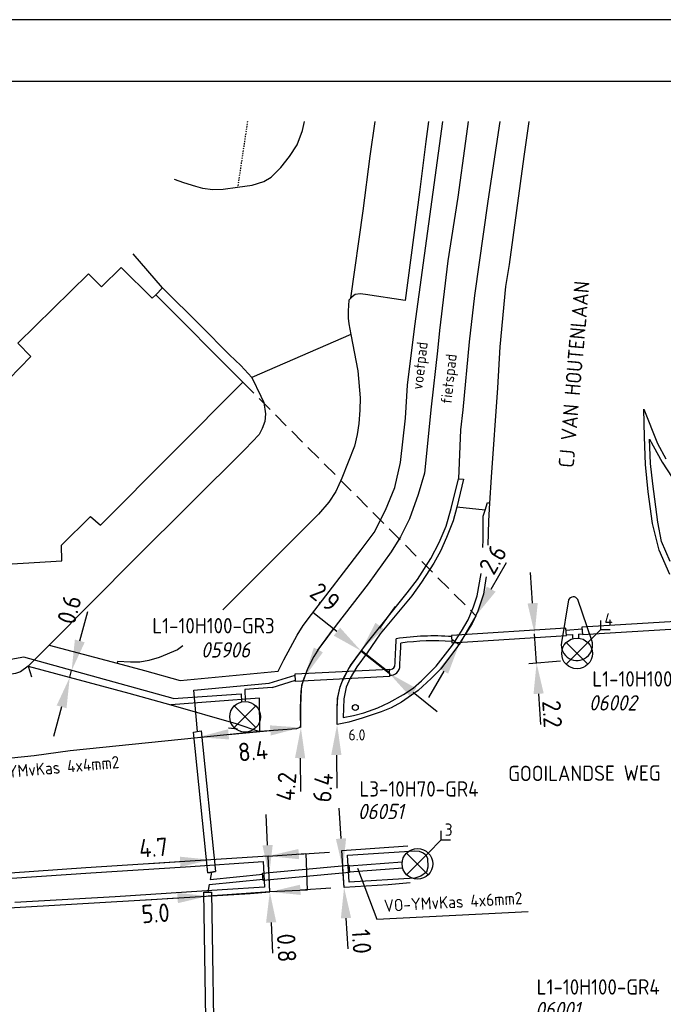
# Model space of a CAD drawing. Extents: x 130725 to 131355, y 479354 to 479502.
# Tile 6 of 19: x 131046 to 131098, y 479422 to 479502. Entities that reach past the tile are written whole.
import ezdxf
from ezdxf.enums import TextEntityAlignment as Align

# ---------------------------------------------------------------- set-up
doc = ezdxf.new("R2010")
doc.units = 0
doc.header["$LTSCALE"] = 5
doc.header["$MEASUREMENT"] = 0
doc.header["$PDMODE"] = 3
doc.linetypes.add('HIDDEN', pattern=[0.375, 0.25, -0.125])
doc.linetypes.add('STIPPELFIJN', pattern=[0.003, 0.002, -0.001])
doc.layers.get('0').update_dxf_attribs({"linetype": 'CONTINUOUS'})
doc.layers.get('DEFPOINTS').update_dxf_attribs({"linetype": 'CONTINUOUS'})
for name, color, linetype in [('A00-F', 1, 'CONTINUOUS'), ('C00-F', 3, 'STIPPELFIJN'), ('C000G5-VERH-050', 11, 'CONTINUOUS'), ('E00-F', 7, 'CONTINUOUS'), ('E01-F', 7, 'CONTINUOUS'), ('KADER1', 3, 'CONTINUOUS'), ('L00-F', 4, 'CONTINUOUS'), ('P02-F', 7, 'CONTINUOUS'), ('P02-T', 7, 'CONTINUOUS'), ('P03-D', 7, 'CONTINUOUS'), ('P04-D', 7, 'CONTINUOUS'), ('Q83-T', 7, 'CONTINUOUS'), ('SIV-OV-MAATVOERING', 6, 'CONTINUOUS'), ('SIV-OV-MANTELBUIS', 7, 'CONTINUOUS'), ('SIV-OV-NIEUW-ARM', 2, 'CONTINUOUS'), ('SIV-OV-NIEUW-KABEL', 3, 'CONTINUOUS'), ('SIV-TEKST-025', 7, 'CONTINUOUS')]:
    doc.layers.add(name, color=color, linetype=linetype)
doc.styles.add('ISO', font='ISO.shx')
doc.styles.get("Standard").update_dxf_attribs({"font": 'txt.shx'})
doc.dimstyles.get("Standard").update_dxf_attribs({"dimtxt": 0.18, "dimasz": 0.18, "dimexe": 0.18, "dimexo": 0.0625, "dimgap": 0.09, "dimtad": 0, "dimtih": 1, "dimtoh": 1, "dimdec": 4, "dimzin": 0, "dimtxsty": 'STANDARD', "dimcen": 0.09, "dimazin": 3, "dimtfac": 1, "dimtdec": 4, "dimtofl": 0, "dimtmove": 0, "dimatfit": 3, "dimtolj": 1, "dimtzin": 0})

# ---------------------------------------------------------------- blocks, each defined once
blk = doc.blocks.new('PNH-A6')
at = {"layer": 'KADER1', "color": 7}
blk.add_line((1260, 297), (0, 297), dxfattribs=at)
at = {"layer": 'KADER1', "color": 21}
blk.add_line((10, 287), (1250, 287), dxfattribs=at)
blk = doc.blocks.new('*D106')
at = {"layer": 'DEFPOINTS', "color": 0}
for p in [(131066.172, 479430.987), (131061.154, 479430.651), (131061.154, 479430.651)]:
    blk.add_point(p, dxfattribs=at)
at = {"layer": 'SIV-OV-MAATVOERING', "color": 0}
for p, q in [((131066.172, 479430.987), (131061.154, 479430.651)), ((131068.666, 479431.154), (131071.161, 479431.321)), ((131058.66, 479430.484), (131056.165, 479430.317))]:
    blk.add_line(p, q, dxfattribs=at)
for points in [[(131068.639, 479431.57), (131068.694, 479430.738), (131066.172, 479430.987)], [(131058.632, 479430.9), (131058.687, 479430.068), (131061.154, 479430.651)]]:
    blk.add_solid(points, dxfattribs=at)
at = {"layer": 'SIV-OV-MAATVOERING', "color": 0, "insert": (131056.862, 479429.241), "char_height": 1.5, "attachment_point": 5, "rotation": 3.82982, "style": 'ISO'}
blk.add_mtext('\\A1;5.0', dxfattribs=at)
blk = doc.blocks.new('*D105')
at = {"layer": 'DEFPOINTS', "color": 0}
for p in [(131061.367, 479433.602), (131061.367, 479433.602), (131066.038, 479433.905)]:
    blk.add_point(p, dxfattribs=at)
at = {"layer": 'SIV-OV-MAATVOERING', "color": 0}
for p, q in [((131068.533, 479434.067), (131071.028, 479434.228)), ((131058.873, 479433.441), (131056.378, 479433.279)), ((131066.038, 479433.905), (131061.367, 479433.602))]:
    blk.add_line(p, q, dxfattribs=at)
for points in [[(131068.506, 479434.482), (131068.56, 479433.651), (131066.038, 479433.905)], [(131058.846, 479433.856), (131058.899, 479433.025), (131061.367, 479433.602)]]:
    blk.add_solid(points, dxfattribs=at)
at = {"layer": 'SIV-OV-MAATVOERING', "color": 0, "insert": (131056.695, 479434.604), "char_height": 1.5, "attachment_point": 5, "rotation": 3.70736, "style": 'ISO'}
blk.add_mtext('\\A1;4.7', dxfattribs=at)
blk = doc.blocks.new('*D104')
at = {"layer": 'DEFPOINTS', "color": 0}
for p in [(131072.134, 479432.834), (131072.134, 479432.834), (131072.227, 479431.343)]:
    blk.add_point(p, dxfattribs=at)
at = {"layer": 'SIV-OV-MAATVOERING', "color": 0}
for p, q in [((131071.978, 479435.329), (131071.822, 479437.824)), ((131072.227, 479431.343), (131072.134, 479432.834)), ((131072.383, 479428.848), (131072.539, 479426.353))]:
    blk.add_line(p, q, dxfattribs=at)
for points in [[(131072.394, 479435.355), (131071.562, 479435.303), (131072.134, 479432.834)], [(131072.799, 479428.874), (131071.967, 479428.822), (131072.227, 479431.343)]]:
    blk.add_solid(points, dxfattribs=at)
at = {"layer": 'SIV-OV-MAATVOERING', "color": 0, "insert": (131073.655, 479426.939), "char_height": 1.5, "attachment_point": 5, "rotation": 273.57278, "style": 'ISO'}
blk.add_mtext('\\A1;1.0', dxfattribs=at)
blk = doc.blocks.new('*D103')
at = {"layer": 'DEFPOINTS', "color": 0}
for p in [(131066.112, 479432.295), (131066.112, 479432.295), (131066.172, 479430.987)]:
    blk.add_point(p, dxfattribs=at)
at = {"layer": 'SIV-OV-MAATVOERING', "color": 0}
for p, q in [((131065.997, 479434.793), (131065.883, 479437.29)), ((131066.172, 479430.987), (131066.112, 479432.295)), ((131066.287, 479428.49), (131066.401, 479425.992))]:
    blk.add_line(p, q, dxfattribs=at)
for points in [[(131066.413, 479434.812), (131065.581, 479434.774), (131066.112, 479432.295)], [(131066.703, 479428.509), (131065.87, 479428.471), (131066.172, 479430.987)]]:
    blk.add_solid(points, dxfattribs=at)
at = {"layer": 'SIV-OV-MAATVOERING', "color": 0, "insert": (131067.546, 479426.422), "char_height": 1.5, "attachment_point": 5, "rotation": 272.62928, "style": 'ISO'}
blk.add_mtext('\\A1;0.8', dxfattribs=at)
blk = doc.blocks.new('*D102')
at = {"layer": 'DEFPOINTS', "color": 0}
for p in [(131087.76, 479452.026), (131087.779, 479452.027), (131087.936, 479449.636)]:
    blk.add_point(p, dxfattribs=at)
at = {"layer": 'SIV-OV-MAATVOERING', "color": 0}
for p, q in [((131087.596, 479454.521), (131087.432, 479457.015)), ((131087.917, 479449.635), (131087.76, 479452.026)), ((131088.081, 479447.14), (131088.245, 479444.645))]:
    blk.add_line(p, q, dxfattribs=at)
for points in [[(131088.012, 479454.548), (131087.18, 479454.493), (131087.76, 479452.026)], [(131088.497, 479447.167), (131087.666, 479447.113), (131087.917, 479449.635)]]:
    blk.add_solid(points, dxfattribs=at)
at = {"layer": 'SIV-OV-MAATVOERING', "color": 0, "insert": (131089.19, 479445.483), "char_height": 1.5, "attachment_point": 5, "rotation": 273.76027, "style": 'ISO'}
blk.add_mtext('\\A1;2.2', dxfattribs=at)
blk = doc.blocks.new('*D90')
at = {"layer": 'DEFPOINTS', "color": 0}
for p in [(131082.963, 479453.501), (131081.601, 479451.149), (131081.601, 479451.149)]:
    blk.add_point(p, dxfattribs=at)
at = {"layer": 'SIV-OV-MAATVOERING', "color": 0}
for p, q in [((131084.215, 479455.665), (131085.467, 479457.829)), ((131082.963, 479453.501), (131081.601, 479451.149)), ((131080.348, 479448.985), (131079.096, 479446.822))]:
    blk.add_line(p, q, dxfattribs=at)
for points in [[(131083.854, 479455.874), (131084.576, 479455.456), (131082.963, 479453.501)], [(131079.988, 479449.194), (131080.709, 479448.777), (131081.601, 479451.149)]]:
    blk.add_solid(points, dxfattribs=at)
at = {"layer": 'SIV-OV-MAATVOERING', "color": 0, "insert": (131084.348, 479458.092), "char_height": 1.5, "attachment_point": 5, "rotation": 59.93693, "style": 'ISO'}
blk.add_mtext('\\A1;2.6', dxfattribs=at)
blk = doc.blocks.new('*D89')
at = {"layer": 'DEFPOINTS', "color": 0}
for p in [(131073.624, 479450.674), (131075.896, 479448.813), (131075.921, 479448.844)]:
    blk.add_point(p, dxfattribs=at)
at = {"layer": 'SIV-OV-MAATVOERING', "color": 0}
for p, q in [((131071.645, 479452.201), (131069.689, 479453.759)), ((131073.6, 479450.643), (131075.896, 479448.813)), ((131077.852, 479447.256), (131079.807, 479445.698))]:
    blk.add_line(p, q, dxfattribs=at)
for points in [[(131071.904, 479452.527), (131071.385, 479451.875), (131073.6, 479450.643)], [(131078.111, 479447.582), (131077.592, 479446.93), (131075.896, 479448.813)]]:
    blk.add_solid(points, dxfattribs=at)
at = {"layer": 'SIV-OV-MAATVOERING', "color": 0, "insert": (131070.681, 479455.024), "char_height": 1.5, "attachment_point": 5, "rotation": 321.45413, "style": 'ISO'}
blk.add_mtext('\\A1;2.9', dxfattribs=at)
blk = doc.blocks.new('*D88')
at = {"layer": 'DEFPOINTS', "color": 0}
for p in [(131050.026, 479449.037), (131050.152, 479448.407), (131050.305, 479448.96)]:
    blk.add_point(p, dxfattribs=at)
at = {"layer": 'SIV-OV-MAATVOERING', "color": 0}
for p, q in [((131050.692, 479451.446), (131051.357, 479453.856)), ((131049.874, 479448.484), (131050.026, 479449.037)), ((131049.208, 479446.074), (131048.543, 479443.664))]:
    blk.add_line(p, q, dxfattribs=at)
for points in [[(131050.29, 479451.557), (131051.093, 479451.336), (131050.026, 479449.037)], [(131048.806, 479446.185), (131049.61, 479445.963), (131049.874, 479448.484)]]:
    blk.add_solid(points, dxfattribs=at)
at = {"layer": 'SIV-OV-MAATVOERING', "color": 0, "insert": (131049.839, 479454.003), "char_height": 1.5, "attachment_point": 5, "rotation": 74.56212, "style": 'ISO'}
blk.add_mtext('\\A1;0.6', dxfattribs=at)
blk = doc.blocks.new('*D87')
at = {"layer": 'DEFPOINTS', "color": 0}
for p in [(131068.708, 479444.383), (131060.331, 479443.554), (131068.712, 479444.34)]:
    blk.add_point(p, dxfattribs=at)
at = {"layer": 'SIV-OV-MAATVOERING', "color": 0}
blk.add_line((131062.816, 479443.83), (131066.219, 479444.149), dxfattribs=at)
for points in [[(131066.18, 479444.564), (131066.258, 479443.734), (131068.708, 479444.383)], [(131062.777, 479444.245), (131062.855, 479443.415), (131060.327, 479443.596)]]:
    blk.add_solid(points, dxfattribs=at)
at = {"layer": 'SIV-OV-MAATVOERING', "color": 0, "insert": (131064.799, 479442.467), "char_height": 1.5, "attachment_point": 5, "rotation": 5.35931, "style": 'ISO'}
blk.add_mtext('\\A1;8.4', dxfattribs=at)
blk = doc.blocks.new('OV')
for p, q in [((-0.884, 0.884), (0.884, -0.884)), ((-0.884, -0.884), (0.884, 0.884))]:
    blk.add_line(p, q)
at = {"linetype": 'CONTINUOUS'}
blk.add_circle((0, 0), 1.25, dxfattribs=at)
at = {"layer": 'SIV-TEKST-025', "color": 2, "style": 'ISO'}
blk.add_attdef('MASTGEG.', (-2.701, 6.044), '', height=1.25, dxfattribs=at)
at = {"layer": 'SIV-TEKST-025', "color": 2, "style": 'ISO', "oblique": 13.5}
blk.add_attdef('MASTNR.', (-2.701, 3.797), '', height=1.25, dxfattribs=at)
blk = doc.blocks.new('AO')
at = {"linetype": 'CONTINUOUS'}
for p, q in [((1.945, 1.945), (1.945, 2.695)), ((0.884, 0.884), (1.945, 1.945)), ((1.945, 1.945), (2.695, 1.945)), ((-0.884, -0.884), (0.884, 0.884)), ((0.884, -0.884), (-0.884, 0.884))]:
    blk.add_line(p, q, dxfattribs=at)
blk.add_circle((0, 0), 1.25, dxfattribs=at)
at = {"layer": 'SIV-TEKST-025', "color": 2, "style": 'ISO'}
for tag, p, height in [('MASTGEG.', (-1.521, 8.169), 1.25), ('VLAGGEN', (2.232, 2.287), 1)]:
    blk.add_attdef(tag, p, '', height=height, dxfattribs=at)
at = {"layer": 'SIV-TEKST-025', "color": 2, "style": 'ISO', "oblique": 13.5}
blk.add_attdef('MASTNR.', (-1.34, 6.267), '', height=1.25, dxfattribs=at)
blk = doc.blocks.new('RONDJE', base_point=(20, 20))
blk.add_circle((20, 20), 0.237)
blk = doc.blocks.new('83')
at = {"linetype": 'CONTINUOUS'}
blk.add_blockref('RONDJE', (0, 0), dxfattribs=at)
at = {"linetype": 'CONTINUOUS', "style": 'ISO'}
blk.add_attdef('83', (0.6, 0), '', height=0.9, dxfattribs=at)

msp = doc.modelspace()

# ---------------------------------------------------------------- linework, layer by layer
at = {"layer": 'A00-F', "color": 8, "flags": 128}
msp.add_lwpolyline([(131042.89199478, 479457.6010856), (131049.237, 479457.988), (131049.21, 479459.249), (131051.552, 479461.58), (131052.367, 479460.869), (131063.99, 479472.53), (131056.889, 479479.652), (131056.589, 479479.379), (131054.056, 479481.878), (131052.467, 479480.324), (131051.399, 479481.359), (131045.65, 479475.732), (131046.704, 479474.642), (131043.974, 479471.868)], dxfattribs=at)
at = {"layer": 'C00-F', "color": 8, "flags": 128}
msp.add_lwpolyline([(131064.35585444, 479493.79950355), (131063.55579833, 479488.43852018)], dxfattribs=at)
at = {"layer": 'C000G5-VERH-050'}
for p, q in [((131090.52543075, 479454.79170605), (131089.93575469, 479451.31375663)), ((131092.43070189, 479451.49163425), (131091.27762338, 479454.82169355))]:
    msp.add_line(p, q, dxfattribs=at)
at = {"layer": 'C000G5-VERH-050', "flags": 128}
for points in [[(131082.34493284, 479493.79950355), (131082.118, 479492.187), (131081.506, 479487.614), (131080.687, 479482.445), (131080.003, 479476.741), (131079.85, 479475.089), (131079.314, 479470.523), (131078.78, 479465.131), (131078.277, 479463.377), (131077.569, 479461.411), (131076.816, 479459.937), (131076.069, 479458.721), (131074.197, 479456.105), (131071.575, 479452.719), (131070.175, 479450.817), (131069.752, 479450.177), (131069.238, 479449.161), (131068.747, 479447.807), (131068.7, 479446.964), (131068.677, 479446.027), (131068.669, 479444.556), (131068.623, 479444.396), (131068.349, 479444.282), (131065.34900536, 479444.06692525)], [(131084.92096556, 479493.79950355), (131083.943, 479487.284), (131082.859, 479479.605), (131082.432, 479475.824), (131081.896, 479470.282), (131081.722, 479468.652), (131081.541, 479464.673)], [(131087.2748039, 479493.79950355), (131086.87, 479490.924), (131085.68, 479482.131), (131085.392, 479480.343), (131084.921, 479475.408), (131084.738, 479472.088), (131084.216, 479464.808), (131084.08497532, 479462.68400152)], [(131096.665, 479470.326), (131097.764, 479467.551), (131098.436, 479466.303)], [(131098.762, 479456.864), (131097.912, 479458.832), (131097.37, 479461.013), (131097.011, 479463.601), (131096.797, 479465.834), (131096.698, 479468.096), (131096.665, 479470.326)], [(131083.80186676, 479456.6804232), (131083.788, 479456.538), (131083.579, 479455.27), (131083.135, 479453.861), (131082.664, 479452.879), (131081.474, 479450.981), (131080.105, 479449.169), (131079.32, 479448.383), (131078.26, 479447.415), (131076.918, 479446.462), (131076.055, 479446.004), (131075.257, 479445.664), (131073.703, 479445.141), (131072.604, 479444.827), (131071.662, 479444.644), (131071.662, 479445.573), (131071.688, 479446.739), (131071.911, 479447.694), (131072.185, 479448.401), (131072.761, 479449.436), (131074.135, 479451.315), (131077.365, 479455.369), (131078.211, 479456.462), (131079.296, 479458.174), (131079.974, 479459.467), (131080.536, 479460.789), (131080.968, 479462.23), (131081.541, 479464.673)], [(131084.08497532, 479462.68400152), (131083.996, 479461.243), (131083.9562789, 479459.24080821)], [(131065.3251375, 479444.06839336), (131049.915, 479442.48), (131046.959, 479442.087), (131040.85753533, 479441.46474144)], [(131072.039, 479434.354), (131077.43024644, 479434.74761636)], [(131077.61464261, 479431.72576746), (131075.824, 479431.57), (131072.227, 479431.343), (131072.039, 479434.354)], [(131066.038, 479433.905), (131051.176, 479432.942), (131042.681, 479432.355), (131034.4, 479431.82), (131016.953, 479430.643), (131006.161, 479429.867), (130985.005, 479428.423), (130972.527, 479427.62), (130960.48, 479426.684), (130952.974, 479426.205)], [(131066.172, 479430.987), (131066.038, 479433.905)], [(130954.098, 479423.006), (130958.959, 479423.032), (130962.188, 479423.099), (130965.806, 479423.34), (130969.491, 479423.674), (130973.886, 479424.221), (130980.929, 479425.625), (130983.639, 479426.106), (130988.503, 479426.829), (130992.618, 479427.27), (130994.617, 479427.418), (131013.778, 479428.114), (131017.798, 479428.208), (131022.793, 479428.476), (131026.707, 479428.663), (131031.034, 479428.917), (131036.23, 479429.09), (131038.62, 479429.264), (131044.457, 479429.651), (131056.96, 479430.386), (131064.586, 479430.868), (131066.172, 479430.987)]]:
    msp.add_lwpolyline(points, dxfattribs=at)
at = {"layer": 'C000G5-VERH-050'}
for centre, radius, start, end in [((131090.9086103, 479454.62902732), 0.41628228, 27.5696105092, 156.9963684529), ((131091.20256145, 479451.13152464), 1.27984682, 171.8140752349, 16.3419459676)]:
    msp.add_arc(centre, radius, start, end, dxfattribs=at)
at = {"layer": 'DEFPOINTS', "color": 0, "linetype": 'BYBLOCK'}
for p in [(131072.28461734, 479447.58926705), (131063.90720704, 479446.76015849), (131072.28863574, 479447.54643222)]:
    msp.add_point(p, dxfattribs=at)
at = {"layer": 'E00-F', "color": 8, "flags": 128}
msp.add_lwpolyline([(131066.038, 479433.905), (131069.114, 479434.119), (131069.221, 479431.121), (131066.172, 479430.987)], dxfattribs=at)
at = {"layer": 'E01-F', "color": 8, "flags": 128}
for points in [[(131053.73858423, 479449.62512643), (131055.973, 479449.032), (131058.874, 479448.221), (131066.863, 479448.985), (131067.316, 479449.909), (131068.401, 479451.908), (131068.905, 479452.705), (131069.571, 479453.6), (131073.624, 479458.876), (131074.68, 479460.297), (131075.606, 479462.102), (131076.353, 479463.952), (131076.831, 479466.001), (131077.229, 479469.607), (131077.389, 479472.304), (131078.006, 479477.118), (131080.26633534, 479493.79950355)], [(131063.55579833, 479488.43852018), (131064.748, 479488.599), (131065.683, 479488.891), (131066.296, 479489.242), (131067.067, 479490.037), (131067.791, 479490.937), (131068.398, 479491.896), (131068.852, 479493.058), (131069.00584713, 479493.79950355)], [(131072.7893066, 479479.4000592), (131073.772, 479486.51), (131074.352, 479490.973), (131074.74849221, 479493.79950355)], [(131079.11132027, 479493.79950355), (131078.89916221, 479492.15863633), (131078.38324162, 479488.03827053), (131077.2169407, 479479.1998647), (131073.9836035, 479479.68107825), (131073.54350697, 479479.73009374), (131073.13833925, 479479.67684312), (131072.87570215, 479479.48683367), (131072.7893066, 479479.4000592)], [(131058.371, 479489.101), (131059.142, 479488.821), (131060.111, 479488.517), (131060.695, 479488.353), (131061.525, 479488.26), (131062.366, 479488.283), (131063.55579833, 479488.43852018)], [(131057.443, 479480.224), (131055.04, 479483.007)], [(131057.443, 479480.224), (131056.889, 479479.652)], [(131072.77902882, 479476.43734764), (131064.709, 479472.908), (131063.805, 479473.91), (131062.89, 479474.761), (131060.52, 479477.156), (131057.443, 479480.224)], [(131072.7893066, 479479.4000592), (131072.60764624, 479479.21760208), (131072.557, 479478.364), (131072.5584084, 479477.74849301), (131072.62046398, 479477.29992373), (131072.77902882, 479476.43734764)], [(131072.77902882, 479476.43734764), (131073.34818226, 479473.45752651), (131073.53090858, 479471.2519007), (131073.51609275, 479470.24639941), (131073.42584819, 479469.17338174), (131073.30541839, 479468.28595233), (131073.06862973, 479467.3161996), (131072.05464259, 479464.71207363), (131071.5626685, 479463.62066017), (131070.98154031, 479462.76905748), (131070.13747105, 479461.77457963), (131066.64294599, 479458.26107887), (131062.33878518, 479453.98217007)], [(131064.709, 479472.908), (131065.457, 479471.392), (131065.682, 479470.891), (131065.82, 479469.968), (131065.772, 479469.332), (131065.566, 479468.772), (131065.311, 479468.281), (131064.155, 479467.066), (131055.237, 479458.202), (131048.19, 479451.098)], [(131097.126, 479467.897), (131098.16, 479466.025), (131098.978, 479464.781)], [(131098.797, 479457.931), (131098.108, 479459.552), (131097.797, 479461.129), (131097.385, 479464.246), (131097.208, 479465.912), (131097.126, 479467.897)], [(131081.541, 479464.673), (131081.96, 479464.633), (131081.42333333, 479462.34166667), (131081.111, 479461.248), (131080.575, 479459.886), (131080.091, 479458.763), (131079.544, 479457.796), (131078.549, 479456.224), (131077.742, 479455.115), (131075.166, 479452.016), (131074.11, 479450.476), (131073.273, 479449.326), (131072.724, 479448.409), (131072.41, 479447.663), (131072.214, 479446.734), (131072.148, 479445.206), (131072.998, 479445.376), (131073.835, 479445.586), (131074.986, 479445.979), (131075.915, 479446.424), (131077.066, 479447.065), (131077.846, 479447.589), (131078.526, 479448.191), (131079.73, 479449.395), (131081.06, 479451.107), (131081.805, 479452.254), (131082.328, 479453.171), (131082.786, 479454.231), (131083.084, 479455.115), (131083.38657961, 479456.93878013)], [(131083.71298096, 479462.11300627), (131081.422, 479462.337)], [(131083.54255056, 479459.0547031), (131083.554, 479459.706), (131083.553, 479461.627), (131083.71298096, 479462.11300627)], [(131083.71298096, 479462.11300627), (131083.919, 479462.739), (131084.08497532, 479462.68400152)], [(131048.19, 479451.098), (131046.471, 479449.396), (131045.858, 479448.913), (131045.459, 479448.786), (131044.966, 479448.702), (131042.247, 479448.326), (131040.199, 479448.136), (131039.326, 479448.146), (131038.613, 479448.23), (131037.783, 479448.353), (131035.62, 479448.847), (131033.413, 479449.592), (131029.394, 479451.169), (131028.109, 479451.694), (131024.90999996, 479453.30999987)], [(131048.19, 479451.098), (131053.73858423, 479449.62512643)], [(131059.0940456, 479451.03580569), (131058.66479421, 479450.72738687), (131057.1676253, 479450.09789257), (131056.32889318, 479449.85797389), (131055.57344755, 479449.71), (131054.8150957, 479449.71), (131053.77618529, 479449.7667765), (131053.73858423, 479449.62512643)], [(131046.471, 479449.396), (131054.696, 479447.186), (131058.09599022, 479446.22296546)], [(131065.34900536, 479444.06692525), (131065.346, 479446.786), (131058.09599022, 479446.22296546)], [(131058.09599022, 479446.22296546), (131063.398, 479444.721), (131065.3251375, 479444.06839336)], [(131065.3251375, 479444.06839336), (131065.34900536, 479444.06692525)], [(131072.502, 479433.98), (131077.991, 479434.341), (131078.338, 479434.301), (131078.673, 479434.18), (131078.86, 479434.046), (131079.02, 479433.739), (131079.06, 479432.989), (131078.953, 479432.588), (131078.485, 479432.28), (131078.004, 479432.092), (131072.654, 479431.784), (131072.502, 479433.98)], [(131043.108, 479431.966), (131051.59, 479432.542), (131059.312, 479433.036), (131065.638, 479433.463), (131065.732, 479431.363), (131062.295, 479431.162), (131053.571, 479430.588), (131045.395, 479430.12)]]:
    msp.add_lwpolyline(points, dxfattribs=at)
at = {"layer": 'L00-F', "color": 8, "flags": 128}
msp.add_lwpolyline([(131062.79656354, 479444.37036675), (131063.54503383, 479444.27259605)], dxfattribs=at)
at = {"layer": 'SIV-OV-MAATVOERING', "linetype": 'HIDDEN'}
msp.add_line((131063.99, 479472.53), (131082.96251352, 479453.5013785), dxfattribs=at)
at = {"layer": 'SIV-OV-MAATVOERING'}
for p, q in [((131075.13249021, 479452.49728812), (131076.40624211, 479454.25668109)), ((131070.08787955, 479450.68475534), (131071.36163145, 479452.44414832)), ((131081.00408634, 479451.59979511), (131081.60086495, 479451.14891768)), ((131075.92057683, 479448.84379438), (131073.62397001, 479450.67360199)), ((131089.87812237, 479449.78977089), (131087.2796533, 479449.58998063)), ((131071.59799729, 479442.1448194), (131071.62525739, 479439.42909077)), ((131068.64418203, 479441.88352948), (131068.67144213, 479439.16780085))]:
    msp.add_line(p, q, dxfattribs=at)
at = {"layer": 'SIV-OV-MAATVOERING', "flags": 128}
for points in [[(131071.662, 479444.644), (131071.662, 479445.26379942), (131071.66711832, 479445.80253681), (131071.67475886, 479446.14518562), (131071.6824891, 479446.49185724), (131071.70711381, 479446.82085509), (131071.73520987, 479446.94117681), (131071.76618573, 479447.07383125), (131071.79848293, 479447.2121444), (131071.85802764, 479447.46714526), (131071.90451169, 479447.66621372), (131071.9715177, 479447.85015333), (131072.05551779, 479448.0668981), (131072.1881504, 479448.35178256), (131072.33050035, 479448.66244594), (131072.4551901, 479448.88649784), (131072.62864407, 479449.19817293), (131072.82905617, 479449.52906954), (131072.98777429, 479449.74612292), (131073.19126637, 479450.02440648), (131073.3370229, 479450.22373438), (131073.5041184, 479450.45224416), (131073.67942112, 479450.69197764)], [(131068.70818474, 479444.38271007), (131068.6971748, 479444.75521706), (131068.68962873, 479445.08325794), (131068.68509716, 479445.37192952), (131068.68313072, 479445.62632864), (131068.68328005, 479445.8515521), (131068.68509577, 479446.05269674), (131068.68812851, 479446.23485938), (131068.6919289, 479446.40313683), (131068.69615681, 479446.56189621), (131068.70090898, 479446.7125858), (131068.70639139, 479446.85592418), (131068.71281002, 479446.99262992), (131068.72037085, 479447.12342159), (131068.72927984, 479447.24901776), (131068.73974299, 479447.37013701), (131068.75196627, 479447.48749791), (131068.76626539, 479447.60203561), (131068.78339504, 479447.71555151), (131068.80421965, 479447.8300636), (131068.82960362, 479447.94758986), (131068.86041139, 479448.07014827), (131068.89750737, 479448.19975682), (131068.941756, 479448.33843348), (131068.99402168, 479448.48819625)]]:
    msp.add_lwpolyline(points, dxfattribs=at)
at = {"layer": 'SIV-OV-MAATVOERING'}
for points in [[(131075.45722141, 479452.42368782), (131074.79053133, 479452.92365661), (131073.62397001, 479450.67360199)], [(131070.50487796, 479450.52312239), (131069.76323401, 479450.90313383), (131068.99402168, 479448.48819625)], [(131069.06071213, 479441.87286236), (131068.22765193, 479441.8941966), (131068.70818474, 479444.38271007)], [(131072.01452739, 479442.13415229), (131071.18146719, 479442.15548652), (131071.662, 479444.644)]]:
    msp.add_solid(points, dxfattribs=at)
at = {"layer": 'SIV-OV-MANTELBUIS'}
msp.add_line((131061.11148443, 479432.55221852), (131061.74759745, 479432.64602408), dxfattribs=at)
at = {"layer": 'SIV-OV-MANTELBUIS', "flags": 128}
for points in [[(131104.65277794, 479453.36556953), (131091.61563401, 479452.55782876), (131091.652737, 479451.95897705), (131104.68988092, 479452.76671783)], [(131090.34297136, 479451.87782805), (131090.30586837, 479452.47667976), (131080.98553485, 479451.89922097), (131081.02263784, 479451.30036926)], [(131068.27398229, 479448.1508355), (131068.24321977, 479448.75004638), (131075.90519557, 479449.14339982), (131075.93595809, 479448.54418895)], [(131060.59149075, 479444.10275198), (131061.74759745, 479432.64602408), (131061.11148443, 479432.55221852), (131059.96892731, 479443.99925497)], [(131065.6420375, 479431.92708847), (131065.58712991, 479432.52457082), (131072.6213584, 479433.17100414), (131072.67626598, 479432.57352179)], [(131061.43336681, 479430.9696817), (131061.67410704, 479415.54202529), (131061.03211047, 479415.50625281), (131060.80684199, 479430.96882928)]]:
    msp.add_lwpolyline(points, close=True, dxfattribs=at)
at = {"layer": 'SIV-OV-NIEUW-ARM'}
msp.add_line((131046.471, 479449.396), (131046.74221461, 479448.53141433), dxfattribs=at)
at = {"layer": 'SIV-OV-NIEUW-KABEL'}
for p, q in [((131090.29827786, 479452.43036878), (131090.30869305, 479452.4310888)), ((131090.30517457, 479452.33060688), (131091.62406292, 479452.42178398)), ((131091.61787894, 479452.52159514), (131091.61372513, 479452.52130798)), ((131090.33276144, 479451.93155931), (131090.83030061, 479451.96595508)), ((131090.83030061, 479451.96595508), (131090.84295399, 479451.65996631)), ((131091.3293014, 479452.00045189), (131091.64820871, 479452.02249852)), ((131091.3293014, 479452.00045189), (131091.34252703, 479451.68062487)), ((131046.11881506, 479450.11571694), (131044.78298665, 479449.88811129)), ((131058.29414375, 479446.7534119), (131046.11881506, 479450.11571694)), ((131066.1289343, 479447.99817692), (131068.24801797, 479448.65658405)), ((131059.97159637, 479447.43696836), (131066.1289343, 479447.99817692)), ((131066.37004965, 479447.65422974), (131064.14920773, 479447.49184842)), ((131066.37004965, 479447.65422974), (131068.26918408, 479448.24429783)), ((131058.29414375, 479446.7534119), (131063.83070838, 479447.142664)), ((131060.28020903, 479444.05100348), (131059.97159637, 479447.43696836)), ((131063.83070838, 479447.142664), (131063.85853431, 479446.48463468)), ((131064.14920773, 479447.49184842), (131064.17507105, 479446.56143268)), ((131072.63088914, 479433.12161966), (131076.96747933, 479433.43332144)), ((131061.42954094, 479432.5991213), (131061.3127239, 479431.98382196)), ((131061.3127239, 479431.98382196), (131065.59639536, 479432.42374796)), ((131072.66673524, 479432.62290626), (131077.00332543, 479432.93460803)), ((131061.23692144, 479431.58455483), (131061.1201044, 479430.96925549)), ((131061.23692144, 479431.58455483), (131065.63277545, 479432.02787436))]:
    msp.add_line(p, q, dxfattribs=at)
for centre, radius, start, end in [((131030.24983803, 479452.81890827), 46.23800216, 355.7281293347, 358.5108727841), ((131079.54131389, 479431.8220137), 20.03180125, 85.7700832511, 98.8130465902), ((131030.24983803, 479452.81890827), 46.63800216, 355.8610714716, 358.0969523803), ((131079.54131389, 479431.8220137), 19.63180125, 85.7700832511, 97.8437638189), ((131075.85998453, 479449.63451965), 0.56295293, 274.9719573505, 332.5116881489), ((131076.005058, 479449.40037226), 0.76295293, 264.4286675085, 3.9406589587)]:
    msp.add_arc(centre, radius, start, end, dxfattribs=at)
at = {"layer": 'SIV-TEKST-025'}
for p, q in [((131073.32384766, 479432.93344469), (131074.89797392, 479428.75333455)), ((131074.89797392, 479428.75333455), (131087.24017509, 479429.38727363))]:
    msp.add_line(p, q, dxfattribs=at)

# ---------------------------------------------------------------- block references
at = {"layer": 'Q83-T'}
ref = msp.add_blockref('83', (131073.1443612, 479446.01419863), dxfattribs=dict(at, rotation=359.8027994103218))
ref.add_attrib('783       ', '6.0', (131072.58636547, 479443.34125608), dxfattribs={"layer": '0', "height": 0.9, "rotation": 359.8027994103, "style": 'ISO'})
at = {"layer": 'SIV-OV-MAATVOERING', "xscale": 0.5, "yscale": 0.5, "zscale": 0.5}
msp.add_blockref('PNH-A6', (130724.59881966, 479353.58997539), dxfattribs=at)
at = {"layer": 'SIV-OV-NIEUW-ARM'}
ref = msp.add_blockref('OV', (131064.15811618, 479445.26038107), dxfattribs=at)
ref.add_attrib('MASTGEG.', 'L1-10H100-GR3', (131056.59745559, 479452.06243386), dxfattribs={"layer": 'SIV-TEKST-025', "color": 2, "height": 1.25, "style": 'ISO'})
ref.add_attrib('MASTNR.', '05906', (131060.56973466, 479450.09101734), dxfattribs={"layer": 'SIV-TEKST-025', "color": 2, "height": 1.25, "style": 'ISO', "oblique": 13.5})
ref = msp.add_blockref('AO', (131091.21373226, 479450.42596474), dxfattribs=at)
ref.add_attrib('MASTGEG.', 'L1-10H100-GR3', (131092.45437988, 479447.72526206), dxfattribs={"layer": 'SIV-TEKST-025', "color": 2, "height": 1.25, "style": 'ISO'})
ref.add_attrib('MASTNR.', '06002', (131092.18787153, 479445.77174831), dxfattribs={"layer": 'SIV-TEKST-025', "color": 2, "height": 1.25, "style": 'ISO', "oblique": 13.5})
ref.add_attrib('VLAGGEN', '4', (131093.44560271, 479452.71296086), dxfattribs={"layer": 'SIV-TEKST-025', "color": 2, "height": 1, "style": 'ISO'})
ref = msp.add_blockref('AO', (131078.20699574, 479433.27176939), dxfattribs=at)
ref.add_attrib('MASTGEG.', 'L3-10H70-GR4', (131073.47498147, 479438.75305252), dxfattribs={"layer": 'SIV-TEKST-025', "color": 2, "height": 1.25, "style": 'ISO'})
ref.add_attrib('MASTNR.', '06051', (131073.35760365, 479436.91577867), dxfattribs={"layer": 'SIV-TEKST-025', "color": 2, "height": 1.25, "style": 'ISO', "oblique": 13.5})
ref.add_attrib('VLAGGEN', '3', (131080.4388662, 479435.55876552), dxfattribs={"layer": 'SIV-TEKST-025', "color": 2, "height": 1, "style": 'ISO'})
ref = msp.add_blockref('AO', (131092.65426514, 479417.13004484), dxfattribs=at)
ref.add_attrib('MASTGEG.', 'L1-10H100-GR4', (131087.92225087, 479422.61132796), dxfattribs={"layer": 'SIV-TEKST-025', "color": 2, "height": 1.25, "style": 'ISO'})
ref.add_attrib('MASTNR.', '06001', (131087.80487305, 479420.77405411), dxfattribs={"layer": 'SIV-TEKST-025', "color": 2, "height": 1.25, "style": 'ISO', "oblique": 13.5})
ref.add_attrib('VLAGGEN', '3', (131094.8861356, 479419.41704096), dxfattribs={"layer": 'SIV-TEKST-025', "color": 2, "height": 1, "style": 'ISO'})

# ---------------------------------------------------------------- texts
at = {"layer": 'P02-F', "color": 2, "style": 'ISO'}
msp.add_text('CJ VAN HOUTENLAAN', height=1.25, rotation=85.090556, dxfattribs=at).set_placement((131090.963988, 479473.178575), align=Align.MIDDLE)
at = {"layer": 'P02-T', "color": 2, "style": 'ISO'}
msp.add_text('GOOILANDSE WEG', height=1.25, rotation=0.2051208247, dxfattribs=at).set_placement((131091.81391092, 479440.03556724), align=Align.CENTER)
at = {"layer": 'P03-D', "color": 8, "style": 'ISO'}
msp.add_text('fietspad', height=0.9, rotation=83.890244, dxfattribs=at).set_placement((131080.88341437, 479472.7876297), align=Align.MIDDLE)
at = {"layer": 'P04-D', "color": 8, "style": 'ISO'}
msp.add_text('voetpad', height=0.9, rotation=83.583239, dxfattribs=at).set_placement((131078.52155292, 479473.86599716), align=Align.MIDDLE)
at = {"layer": 'SIV-OV-MAATVOERING', "char_height": 1.5, "width": 1, "attachment_point": 5, "style": 'ISO'}
for s, insert, rotation in [('\\A1;4.2', (131067.51870824, 479439.57141144), 85.4516188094), ('\\A1;6.4', (131070.5042838, 479439.48855203), 85.45158)]:
    msp.add_mtext(s, dxfattribs=dict(at, insert=insert, rotation=rotation))
at = {"layer": 'SIV-TEKST-025', "style": 'ISO'}
for s, rotation, p in [('VO-YMvKas 4x4mm2', 5.1277785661, (131042.67665466, 479440.07420813)), ('VO-YMvKas 4x6mm2', 3.2642920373, (131075.51008344, 479429.35004683))]:
    msp.add_text(s, height=1, rotation=rotation, dxfattribs=at).set_placement(p)

# ---------------------------------------------------------------- dimensions: what is measured, and where the dimension line sits
at = {"layer": 'SIV-OV-MAATVOERING'}
for base, p1, p2, angle, text, override, picture, middle in [((131081.60086495, 479451.14891768), (131082.96251352, 479453.5013785), (131081.60086495, 479451.14891768), 239.9369344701, '2.6', {"dimtxt": 1.5, "dimasz": 2.5, "dimexe": 1.25, "dimexo": 0.625, "dimgap": 0.625, "dimtad": 1, "dimtih": 0, "dimtoh": 0, "dimzin": 8, "dimtxsty": 'ISO', "dimcen": 2.5, "dimse1": 1, "dimse2": 1, "dimtofl": 1, "dimtmove": 2}, '*D90', (131084.34804795, 479458.09220818)), ((131075.89642974, 479448.81348717), (131073.62397001, 479450.67360199), (131075.92057683, 479448.84379438), 321.4541271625, '2.9', {"dimtxt": 1.5, "dimasz": 2.5, "dimexe": 1.25, "dimexo": 0.625, "dimgap": 0.625, "dimtad": 1, "dimtih": 0, "dimtoh": 0, "dimzin": 8, "dimtxsty": 'ISO', "dimcen": 2.5, "dimse1": 1, "dimse2": 1, "dimtofl": 1, "dimtmove": 2}, '*D89', (131070.68132749, 479455.02359072)), ((131087.76015108, 479452.02611579), (131087.93627525, 479449.63578513), (131087.77909257, 479452.02736069), 93.7602702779, '2.2', {"dimtxt": 1.5, "dimasz": 2.5, "dimexe": 1.25, "dimexo": 0.625, "dimgap": 0.625, "dimtad": 1, "dimtih": 0, "dimtoh": 0, "dimzin": 8, "dimtxsty": 'ISO', "dimcen": 2.5, "dimse1": 1, "dimse2": 1, "dimtofl": 1, "dimtmove": 2}, '*D102', (131089.18963825, 479445.48316068)), ((131050.0262189, 479449.03665912), (131050.15193903, 479448.40695741), (131050.30460519, 479448.95978074), 74.5621243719, '0.6', {"dimtxt": 1.5, "dimasz": 2.5, "dimexe": 1.25, "dimexo": 0.625, "dimgap": 0.625, "dimtad": 1, "dimtih": 0, "dimtoh": 0, "dimzin": 8, "dimtxsty": 'ISO', "dimcen": 2.5, "dimse1": 1, "dimse2": 1, "dimtofl": 1, "dimtmove": 2}, '*D88', (131049.83885865, 479454.00281063)), ((131068.70818474, 479444.38271007), (131060.33077444, 479443.55360151), (131068.71220314, 479444.33987524), 5.3593134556, '8.4', {"dimtxt": 1.5, "dimasz": 2.5, "dimexe": 1.25, "dimexo": 0.625, "dimgap": 0.625, "dimtad": 1, "dimtih": 0, "dimtoh": 0, "dimzin": 8, "dimtxsty": 'ISO', "dimcen": 2.5, "dimse1": 1, "dimse2": 1, "dimtofl": 1, "dimtmove": 2}, '*D87', (131064.79919711, 479442.46652577)), ((131066.11191575, 479432.29540175), (131066.172, 479430.987), (131066.11191575, 479432.29540175), 92.6292818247, '0.8', {"dimtxt": 1.5, "dimasz": 2.5, "dimexe": 1.25, "dimexo": 0.625, "dimgap": 0.625, "dimtad": 1, "dimtih": 0, "dimtoh": 0, "dimdec": 8, "dimzin": 8, "dimtxsty": 'ISO', "dimcen": 2.5, "dimse1": 1, "dimse2": 1, "dimtdec": 8, "dimtofl": 1, "dimtmove": 2}, '*D103', (131067.54626091, 479426.42235891)), ((131072.1339169, 479432.83381492), (131072.227, 479431.343), (131072.1339169, 479432.83381492), 93.5727803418, '1.0', {"dimtxt": 1.5, "dimasz": 2.5, "dimexe": 1.25, "dimexo": 0.625, "dimgap": 0.625, "dimtad": 1, "dimtih": 0, "dimtoh": 0, "dimdec": 8, "dimzin": 8, "dimtxsty": 'ISO', "dimcen": 2.5, "dimse1": 1, "dimse2": 1, "dimtdec": 8, "dimtofl": 1, "dimtmove": 2}, '*D104', (131073.65481885, 479426.9390012)), ((131061.36727473, 479433.6023551), (131066.038, 479433.905), (131061.36727473, 479433.6023551), 183.7073617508, '4.7', {"dimtxt": 1.5, "dimasz": 2.5, "dimexe": 1.25, "dimexo": 0.625, "dimgap": 0.625, "dimtad": 1, "dimtih": 0, "dimtoh": 0, "dimdec": 8, "dimzin": 8, "dimtxsty": 'ISO', "dimcen": 2.5, "dimse1": 1, "dimse2": 1, "dimtdec": 8, "dimtofl": 1, "dimtmove": 2}, '*D105', (131056.6948251, 479434.60363139)), ((131061.15392116, 479430.65107606), (131066.172, 479430.987), (131061.15392116, 479430.65107606), 183.8298223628, '5.0', {"dimtxt": 1.5, "dimasz": 2.5, "dimexe": 1.25, "dimexo": 0.625, "dimgap": 0.625, "dimtad": 1, "dimtih": 0, "dimtoh": 0, "dimdec": 8, "dimzin": 8, "dimtxsty": 'ISO', "dimcen": 2.5, "dimse1": 1, "dimse2": 1, "dimtdec": 8, "dimtofl": 1, "dimtmove": 2}, '*D106', (131056.86175296, 479429.24052854))]:
    dim = msp.add_linear_dim(base=base, p1=p1, p2=p2, angle=angle, text=text, dimstyle='STANDARD', override=override, dxfattribs=at)
    dim.commit()
    dim.dimension.update_dxf_attribs({"geometry": picture, "text_midpoint": middle, "dimtype": 161})

doc.saveas('drawing.dxf')
